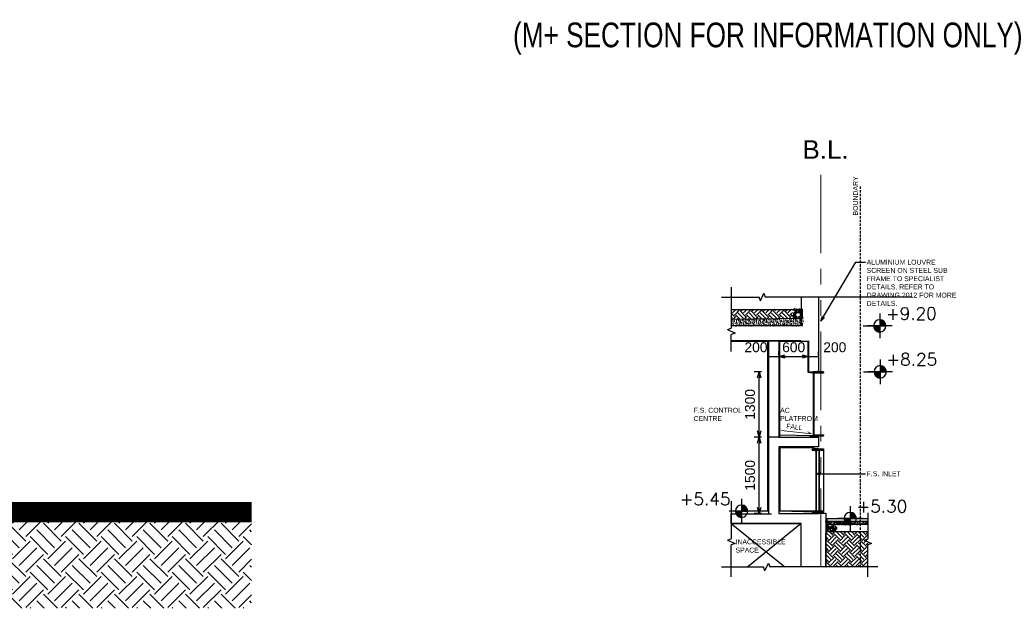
# Model space of a CAD drawing. Header units: millimetres. Extents: x 113048 to 489828, y -130780 to 23393.
# Tile 32 of 98: x 180917 to 200837, y -101976 to -90065. Entities that reach past the tile are written whole.
import ezdxf

# ---------------------------------------------------------------- set-up
doc = ezdxf.new("R2010")
doc.units = ezdxf.units.MM
doc.header["$LTSCALE"] = 100
for name, pattern in [('Center', [40, 10, -5, 20, -5]), ('DASHDOT', [1, 0.5, -0.25, 0, -0.25]), ('Hidden', [9.525, 6.35, -3.175]), ('HIDDENX2', [0.75, 0.5, -0.25]), ('PHANTOM', [63.5, 31.75, -6.35, 6.35, -6.35, 6.35, -6.35])]:
    doc.linetypes.add(name, pattern=pattern)
for name, color, linetype in [('+C-160', 160, 'Hidden'), ('DLN020__', 6, 'DASHDOT'), ('DLN030_1', 1, 'Continuous'), ('DLN0401_', 7, 'Continuous'), ('DLN040__', 7, 'Continuous'), ('DLN060__', 7, 'Continuous'), ('DLN210__', 7, 'Continuous'), ('DLN280__', 3, 'Continuous'), ('DLN470__', 6, 'Continuous'), ('DSCRPT', 7, 'Continuous'), ('FIN', 1, 'Continuous'), ('HARDCORE', 7, 'Continuous'), ('HATCH', 8, 'Continuous'), ('LEVEL', 7, 'Continuous'), ('STRU', 5, 'Continuous')]:
    doc.layers.add(name, color=color, linetype=linetype)
for name, color, linetype, lineweight in [('A-ANNO-NPLT', 5, 'Center', 9), ('A-WALL', 2, 'Continuous', 9), ('A040_1', 7, 'Continuous', 20)]:
    doc.layers.add(name, color=color, linetype=linetype, lineweight=lineweight)
doc.styles.add('romans', font='romans.shx')
doc.styles.add('Swis721tBT', font='swissl.ttf')
doc.styles.add('SWISS MD BT', font='swiss.ttf')
doc.styles.add('VS', font='VS.shx')
doc.dimstyles.new('INTDIM', dxfattribs={"dimtxt": 200, "dimasz": 125, "dimexe": 100, "dimexo": 150, "dimgap": 80, "dimtad": 1, "dimdec": 0, "dimzin": 9, "dimdsep": 46, "dimtxsty": 'Swis721tBT', "dimblk": 'OPEN30', "dimcen": -125, "dimclrd": 256, "dimclre": 256, "dimclrt": 2, "dimaunit": 1, "dimadec": 1, "dimazin": 0, "dimtfac": 0.444444, "dimtdec": 0, "dimtix": 1, "dimtmove": 2, "dimatfit": 3, "dimldrblk": 'OPEN30', "dimfxl": 0, "dimtolj": 1, "dimlwd": -1, "dimlwe": -1, "dimarcsym": 0})

# ---------------------------------------------------------------- blocks, each defined once
blk = doc.blocks.new('_Open30')
at = {"color": 0, "linetype": 'ByBlock', "lineweight": -2}
for p, q in [((-1, 0.27), (0, 0)), ((0, 0), (-1, -0.27)), ((0, 0), (-1, 0))]:
    blk.add_line(p, q, dxfattribs=at)
blk = doc.blocks.new('*X4')
at = {"color": 0}
for p, q in [((45956, 42700), (46156, 42700)), ((45956, 42694), (46156, 42694)), ((45957, 42688), (46156, 42688)), ((45957, 42681), (46156, 42681)), ((45958, 42675), (46156, 42675)), ((45959, 42669), (46156, 42669)), ((45960, 42662), (46156, 42662)), ((45962, 42656), (46156, 42656)), ((45964, 42650), (46156, 42650)), ((45965, 42644), (46156, 42644)), ((45968, 42638), (46156, 42638)), ((45970, 42631), (46156, 42631)), ((45973, 42625), (46156, 42625)), ((45975, 42619), (46156, 42619)), ((45978, 42612), (46156, 42612)), ((45982, 42606), (46156, 42606)), ((45986, 42600), (46156, 42600)), ((45990, 42594), (46156, 42594)), ((45994, 42588), (46156, 42588)), ((45999, 42581), (46156, 42581)), ((46004, 42575), (46156, 42575)), ((46009, 42569), (46156, 42569)), ((46015, 42562), (46156, 42562)), ((46022, 42556), (46156, 42556)), ((46029, 42550), (46156, 42550)), ((46037, 42544), (46156, 42544)), ((46047, 42538), (46156, 42538)), ((46057, 42531), (46156, 42531)), ((46069, 42525), (46156, 42525)), ((46083, 42519), (46156, 42519)), ((46102, 42512), (46156, 42512)), ((46133, 42506), (46156, 42506))]:
    blk.add_line(p, q, dxfattribs=at)
blk = doc.blocks.new('*X3')
at = {"color": 0}
for p, q in [((46156, 42900), (46200, 42900)), ((46156, 42894), (46222, 42894)), ((46156, 42888), (46238, 42888)), ((46156, 42881), (46250, 42881)), ((46156, 42875), (46261, 42875)), ((46156, 42869), (46271, 42869)), ((46156, 42862), (46279, 42862)), ((46156, 42856), (46287, 42856)), ((46156, 42850), (46294, 42850)), ((46156, 42844), (46300, 42844)), ((46156, 42838), (46306, 42838)), ((46156, 42831), (46311, 42831)), ((46156, 42825), (46316, 42825)), ((46156, 42819), (46320, 42819)), ((46156, 42812), (46324, 42812)), ((46156, 42806), (46328, 42806)), ((46156, 42800), (46332, 42800)), ((46156, 42794), (46335, 42794)), ((46156, 42788), (46338, 42788)), ((46156, 42781), (46341, 42781)), ((46156, 42775), (46343, 42775)), ((46156, 42769), (46345, 42769)), ((46156, 42762), (46347, 42762)), ((46156, 42756), (46349, 42756)), ((46156, 42750), (46351, 42750)), ((46156, 42744), (46352, 42744)), ((46156, 42738), (46353, 42738)), ((46156, 42731), (46354, 42731)), ((46156, 42725), (46355, 42725)), ((46156, 42719), (46355, 42719)), ((46156, 42712), (46356, 42712)), ((46156, 42706), (46356, 42706))]:
    blk.add_line(p, q, dxfattribs=at)
blk = doc.blocks.new('ELFIN')
at = {"layer": 'LEVEL'}
for p, q in [((0, 0.5), (0, 0)), ((0, 0), (-0.5, 0)), ((0, 0), (0, -0.5)), ((0.5, 0), (0, 0))]:
    blk.add_line(p, q, dxfattribs=at)
for start, end in [(90, 180), (180, 270), (0, 90), (270, 0)]:
    blk.add_arc((0, 0), 0.25, start, end, dxfattribs=at)
at = {"layer": 'LEVEL', "xscale": 0.00125, "yscale": 0.00125, "zscale": 0.00125}
for name in ['*X3', '*X4']:
    blk.add_blockref(name, (-57.695, -53.381), dxfattribs=at)
at = {"layer": 'LEVEL', "style": 'romans'}
blk.add_attdef('ELFIN', (0.254, 0.347), '', height=0.5, dxfattribs=at)
blk = doc.blocks.new('*D80')
at = {"layer": 'Defpoints', "color": 0}
for p in [(195876, -98510), (196075, -98510, 1842), (196075, -100060, 340)]:
    blk.add_point(p, dxfattribs=at)
at = {"layer": 'DLN030_1'}
for p, q in [((195925, -98510), (195776, -98510)), ((195876, -99935), (195876, -98635)), ((195925, -100060), (195776, -100060))]:
    blk.add_line(p, q, dxfattribs=at)
at = {"layer": 'DLN030_1', "xscale": 125, "yscale": 125, "zscale": 125}
for p, rotation in [((195876, -98510), 90), ((195876, -100060), 270)]:
    blk.add_blockref('_Open30', p, dxfattribs=dict(at, rotation=rotation))
at = {"layer": 'DLN030_1', "color": 2, "insert": (195693, -99285), "char_height": 200, "attachment_point": 5, "rotation": 90, "style": 'Swis721tBT'}
blk.add_mtext('\\A1;1500', dxfattribs=at)
blk = doc.blocks.new('*D76')
at = {"layer": 'Defpoints', "color": 0}
for p in [(195876, -97189), (196074, -97189, -1501), (196075, -98510, 1842)]:
    blk.add_point(p, dxfattribs=at)
at = {"layer": 'DLN030_1'}
for p, q in [((195924, -97189), (195776, -97189)), ((195876, -98385), (195876, -97314)), ((195925, -98510), (195776, -98510))]:
    blk.add_line(p, q, dxfattribs=at)
at = {"layer": 'DLN030_1', "xscale": 125, "yscale": 125, "zscale": 125}
for p, rotation in [((195876, -97189), 90), ((195876, -98510), 270)]:
    blk.add_blockref('_Open30', p, dxfattribs=dict(at, rotation=rotation))
at = {"layer": 'DLN030_1', "color": 2, "insert": (195693, -97849), "char_height": 200, "attachment_point": 5, "rotation": 90, "style": 'Swis721tBT'}
blk.add_mtext('\\A1;1300', dxfattribs=at)
blk = doc.blocks.new('*D77')
at = {"layer": 'Defpoints', "color": 0}
for p in [(196075, -96999, 1501), (196276, -96877), (196276, -96999, 1501)]:
    blk.add_point(p, dxfattribs=at)
at = {"layer": 'DLN030_1'}
for p, q in [((196075, -96849), (196075, -96777)), ((196276, -96849), (196276, -96777)), ((196075, -96877), (196276, -96877))]:
    blk.add_line(p, q, dxfattribs=at)
at = {"layer": 'DLN030_1', "color": 2, "insert": (195813, -96694), "char_height": 200, "attachment_point": 5, "style": 'Swis721tBT'}
blk.add_mtext('\\A1;200', dxfattribs=at)
blk = doc.blocks.new('*D78')
at = {"layer": 'Defpoints', "color": 0}
for p in [(196276, -96999, 340), (196876, -96877), (196876, -96999, 1501)]:
    blk.add_point(p, dxfattribs=at)
at = {"layer": 'DLN030_1'}
for p, q in [((196276, -96849), (196276, -96777)), ((196876, -96849), (196876, -96777)), ((196401, -96877), (196751, -96877))]:
    blk.add_line(p, q, dxfattribs=at)
at = {"layer": 'DLN030_1', "xscale": 125, "yscale": 125, "zscale": 125, "rotation": 180}
blk.add_blockref('_Open30', (196276, -96877), dxfattribs=at)
at = {"layer": 'DLN030_1', "xscale": 125, "yscale": 125, "zscale": 125}
blk.add_blockref('_Open30', (196876, -96877), dxfattribs=at)
at = {"layer": 'DLN030_1', "color": 2, "insert": (196576, -96694), "char_height": 200, "attachment_point": 5, "style": 'Swis721tBT'}
blk.add_mtext('\\A1;600', dxfattribs=at)
blk = doc.blocks.new('*D79')
at = {"layer": 'Defpoints', "color": 0}
for p in [(196876, -96999, 1501), (197076, -96877), (197076, -97000, 1501)]:
    blk.add_point(p, dxfattribs=at)
at = {"layer": 'DLN030_1'}
for p, q in [((196876, -96849), (196876, -96777)), ((197076, -96850), (197076, -96777)), ((196876, -96877), (197076, -96877))]:
    blk.add_line(p, q, dxfattribs=at)
at = {"layer": 'DLN030_1', "color": 2, "insert": (197408, -96694), "char_height": 200, "attachment_point": 5, "style": 'Swis721tBT'}
blk.add_mtext('\\A1;200', dxfattribs=at)
blk = doc.blocks.new('A$C713849A3')
at = {"layer": '+C-160'}
blk.add_line((-78633, -2056, -1), (-72573, -2056, 0), dxfattribs=at)

msp = doc.modelspace()

# ---------------------------------------------------------------- hatches: boundary and pattern name
at = {"layer": 'DLN060__'}
h = msp.add_hatch(dxfattribs=at)
h.set_pattern_fill('AR-SAND', color=8, angle=-356.3502)
h.set_pattern_definition([(172.5, (1626.22, -116470.69), (-33.475349, -35.738135), [0, -38.608, 0, -43.18, 0, -41.275]), (142.5, (1626.22, -116470.69), (-82.473285, -18.901093), [0, -20.828, 0, -34.798, 0, -13.335]), (102.5, (1648.31, -116492.78), (-56.033231, 55.829983), [0, -12.7, 0, -45.72, 0, -59.69]), (92.5, (1648.31, -116492.78), (-69.755078, 38.22811), [0, -6.35, 0, -29.972, 0, -34.29])])
h.paths.add_polyline_path([(195314.1, -96125.6), (196776.2, -96110.8), (196776.2, -96260.7), (195314.1, -96260.7)])
h = msp.add_hatch(dxfattribs=at)
h.set_pattern_fill('AR-SAND', color=8, angle=-176.3502)
h.set_pattern_definition([(82.5, (159051.02, -98605.42), (-35.738135, 33.47535), [0, -38.608, 0, -43.18, 0, -41.275]), (52.5, (159051.02, -98605.42), (-18.90109, 82.47329), [0, -20.828, 0, -34.798, 0, -13.335]), (12.5, (159028.93, -98627.51), (55.829983, 56.03323), [0, -12.7, 0, -45.72, 0, -59.69]), (2.5, (159028.93, -98627.51), (38.22811, 69.75508), [0, -6.35, 0, -29.972, 0, -34.29])])
h.paths.add_polyline_path([(197245.1, -100280.1), (198077.3, -100280.4), (198077.3, -100211), (197245.1, -100210.7)])
h = msp.add_hatch(dxfattribs=at)
h.set_pattern_fill('AR-SAND', color=8, angle=-176.3502)
h.set_pattern_definition([(82.5, (159090.223, -98605.076), (-35.738135, 33.47535), [0, -38.608, 0, -43.18, 0, -41.275]), (52.5, (159090.22, -98605.076), (-18.90109, 82.47329), [0, -20.828, 0, -34.798, 0, -13.335]), (12.5, (159068.13, -98627.167), (55.829983, 56.03323), [0, -12.7, 0, -45.72, 0, -59.69]), (2.5, (159068.13, -98627.17), (38.22811, 69.75508), [0, -6.35, 0, -29.972, 0, -34.29])])
h.paths.add_polyline_path([(197440.4, -100280.1), (197715.8, -100280.1), (197715.8, -100210.7), (197440.4, -100210.7)])
at = {"layer": 'DLN210__'}
h = msp.add_hatch(dxfattribs=at)
h.set_pattern_fill('EARTH', color=8, scale=25, angle=-176.3502)
h.set_pattern_definition([(45, (175845.77, -104573.26), (-2e-10, 224.5064), [158.75, -158.75]), (45, (175803.68, -104531.17), (-2e-10, 224.5064), [158.75, -158.75]), (45, (175761.58, -104489.07), (-2e-10, 224.5064), [158.75, -158.75]), (135, (175761.58, -104461), (-224.5064, -2e-10), [158.75, -158.75]), (135, (175803.68, -104418.91), (-224.5064, -2e-10), [158.75, -158.75]), (135, (175845.77, -104376.82), (-224.5064, -2e-10), [158.75, -158.75])])
h.paths.add_polyline_path([(196552.3, -96110.7), (195313, -96125.6), (195315.1, -95932.2), (196549.7, -95925.6)])
h = msp.add_hatch(dxfattribs=at)
h.set_pattern_fill('EARTH', color=8, scale=25, angle=-176.3502)
h.set_pattern_definition([(315, (1176.22, -115510.69), (224.5064, 3e-10), [158.75, -158.75]), (315, (1218.31, -115468.6), (224.5064, 3e-10), [158.75, -158.75]), (315, (1260.41, -115426.5), (224.5064, 3e-10), [158.75, -158.75]), (45, (1288.47, -115426.5), (-3e-10, 224.5064), [158.75, -158.75]), (45, (1330.57, -115468.6), (-3e-10, 224.5064), [158.75, -158.75]), (45, (1372.66, -115510.69), (-3e-10, 224.5064), [158.75, -158.75])])
h.paths.add_polyline_path([(198077.3, -101138.6), (197225.7, -101138.6), (197225.7, -100430), (197087.3, -100430.3), (198077.3, -100430.3)])
at = {"layer": 'HATCH'}
h = msp.add_hatch(dxfattribs=at)
h.set_pattern_fill('EARTH', color=256, scale=80, angle=3.6498)
h.set_pattern_definition([(45, (128593.5, -121359.8), (1e-07, 718.4205), [508, -508]), (45, (128458.8, -121225.1), (1e-07, 718.4205), [508, -508]), (45, (128324.1, -121090.4), (1e-07, 718.4205), [508, -508]), (135, (128324.1, -121000.6), (-718.4205, 1e-07), [508, -508]), (135, (128458.8, -120865.9), (-718.4205, 1e-07), [508, -508]), (135, (128593.5, -120731.2), (-718.4205, 1e-07), [508, -508])])
h.paths.add_polyline_path([(162708.7, -99685.8), (162708.7, -101975.8), (185608.3, -101975.8), (185608.3, -100035.8), (179348.4, -100035.8), (179348.4, -99685.8)])

# ---------------------------------------------------------------- linework, layer by layer
at = {"layer": 'A-ANNO-NPLT', "color": 3, "linetype": 'PHANTOM', "ltscale": 0.5}
msp.add_line((197126.2, -101138.6), (197126.2, -92995.5), dxfattribs=at)
at = {"layer": 'A-WALL'}
msp.add_line((179548.4, -99835.8, 0.3), (185608.3, -99835.8, 1.6), dxfattribs=at)
at = {"layer": 'A-WALL', "color": 3, "ltscale": 0.5, "const_width": 400, "elevation": -0.5}
msp.add_lwpolyline([(162708.7, -99685.8), (179348.4, -99685.8), (179348.4, -100035.8), (185608.3, -100035.8)], dxfattribs=at)
at = {"layer": 'A040_1', "color": 7, "elevation": 0}
msp.add_lwpolyline([(196860.7, -98404.8), (196936.7, -98447.4), (196325.7, -98378.2)], dxfattribs=at)
at = {"layer": 'DLN020__', "linetype": 'HIDDENX2'}
msp.add_line((197926.2, -101138.6, 0), (197926.2, -93413.8, 0), dxfattribs=at)
at = {"layer": 'DLN020__', "linetype": 'Hidden'}
for p, q in [((197979.1, -96260.7), (198316.6, -96260.7)), ((197989, -97189), (198326.5, -97189))]:
    msp.add_line(p, q, dxfattribs=at)
at = {"layer": 'DLN210__'}
for p, q in [((196876.2, -96575.7, 0), (196876.2, -97189, -3002.7)), ((197180, -97189, -4504.1), (196979.7, -97189, -4504.1)), ((197180, -97210, -4504), (196982.7, -97210, -4504.2)), ((197051.2, -97174.2, -4504.1), (197051.2, -97189.2, -4504.1)), ((197051.2, -97174.2, -4504.1), (197076.2, -97174.2, -4504.1)), ((197180, -97210, -4504), (197055, -97210, -4504.2)), ((197126.5, -97189, -4504.1), (197126.5, -97198, -4504.1)), ((197126.5, -97210, -4504), (197126.5, -97219, -4504)), ((197180, -97219, -4504), (196991.8, -97219, -4504.2)), ((196276.2, -98509.5, 1841.6), (196075.1, -98509.5, 1841.6)), ((197179.9, -98485.5, 340.2), (196904.5, -98485.5, 340.2)), ((196904.5, -98485.5, 340.2), (196904.5, -98494.5, 340.2)), ((197179.9, -98494.5, 340.2), (196904.5, -98494.5, 340.2)), ((197051.1, -98509.5, 340.2), (197051.1, -98494.5, 340.2)), ((197051.1, -98509.5, 340.2), (197076.1, -98509.5, 340.2)), ((197179.9, -98466.5, 340.3), (197179.9, -98475.5, 340.3)), ((197179.9, -98494.5, 340.2), (197179.9, -98485.5, 340.2)), ((197176.5, -98756.6, 1501.4), (196976.2, -98756.6, 1501.4)), ((197176.5, -98774.5, 0.1), (196979.2, -98774.5, -0.1)), ((197029.3, -100009.5, 0), (197029.7, -98774.5, -1257.4)), ((197038, -100009.6, 0), (197038.4, -98783.5, -408.5)), ((197176.5, -98783.5, 0.1), (197038.3, -98783.5, 0)), ((197092, -100010.2, 0), (197092, -98783.5, -408.4)), ((197101, -100010.4, 246.3), (197101, -98783.5, -457.6)), ((197176.5, -98756.6, 1501.4), (197176.5, -98765.6, 1501.4)), ((197176.5, -98774.5, 0.1), (197176.5, -98783.5, 0.1)), ((197176.5, -100030.1, 0), (196951, -100030.1, 0)), ((196951, -100030.1, 1161), (196951, -100039.1, 1161)), ((197176.5, -100039.1, 0), (196951, -100039.1, 0)), ((197176.5, -100011.1, 0.1), (197029, -100009.5, 0)), ((197176.5, -100020.1, 0.1), (197029, -100018.6, 0)), ((197051.2, -100054, 340.2), (197051.2, -100039, 340.2)), ((197051.2, -100054, 340.2), (197076.2, -100054, 340.2)), ((197176.5, -100020.1, 0.1), (197176.5, -100011.1, 0.1)), ((197176.5, -100039.1, 0), (197176.5, -100030.1, 0)), ((195314.1, -100260.7, 340.2), (196394.2, -101138.6, 1226.7)), ((196726.2, -100260.7, 1501.4), (195648.7, -101138.6, 355.8))]:
    msp.add_line(p, q, dxfattribs=at)
at = {"layer": 'DLN210__', "color": 1}
for p, q in [((196979.7, -98464.5, 340.2), (196979.7, -97232, -96.1)), ((196982.7, -97219, -94.6), (196982.7, -98466.5, 340.3)), ((197176.2, -98783.5, -450.3), (197176.2, -100018.1, 245.6))]:
    msp.add_line(p, q, dxfattribs=at)
at = {"layer": 'DLN210__'}
for points, elevation in [([(196726.2, -101138.6), (196726.2, -100455.5), (196726.2, -100455.5), (196726.2, -100260.7), (195314.1, -100260.7), (195314.1, -100060.7), (196075.1, -100060.5), (196074.1, -96560.7), (196276.2, -96560.7), (196276.2, -98509.5), (197076.2, -98509.5), (197076.3, -98709.5), (196276.2, -98709.5), (196276.2, -100054), (197076.2, -100054), (197076.7, -100053.7), (197225.6, -100053.6), (197225.6, -100455.4), (197225.6, -101138.6)], 340.2), ([(196970.7, -97207), (196970.7, -97232), (196979.7, -97232), (196979.7, -97198), (196904.8, -97198), (196904.8, -97207), (196970.7, -97207)], -4504.1), ([(196979.4, -98464.5), (196979.4, -98485.5), (196970.4, -98485.5), (196970.4, -98464.5), (196979.4, -98464.5)], 340.2), ([(197179.9, -98475.5), (196982.6, -98475.5), (196982.6, -98466.5), (197179.9, -98466.5)], 340.3), ([(197016.9, -98774.6), (197016.9, -98799.6), (197026, -98799.6), (197026, -98765.6), (196951, -98765.6), (196951, -98774.6), (197016.9, -98774.6)], 1501.1), ([(196976.2, -98709.5), (196979.2, -98709.5), (196979.2, -98738.1), (197182.5, -98750.4), (197182.5, -98774.6), (197179.5, -98774.6), (197179.5, -98754), (196976.2, -98741.6), (196976.2, -98709.5)], 1501.4)]:
    msp.add_lwpolyline(points, dxfattribs=dict(at, elevation=elevation))
for points, elevation in [([(196904.8, -97189), (197180, -97189), (197180, -97198), (196904.8, -97198)], -4504.1), ([(197180, -97219), (196982.7, -97219), (196982.7, -97210), (197180, -97210)], -4504), ([(196951, -98756.6), (197176.5, -98756.6), (197176.5, -98765.6), (196951, -98765.6)], 1841.6), ([(197016.8, -100009.1), (197025.8, -100009.1), (197025.8, -100030.1), (197016.8, -100030.1)], -0.3)]:
    msp.add_lwpolyline(points, close=True, dxfattribs=dict(at, elevation=elevation))
for points, elevation in [([(197076.2, -97188.8, -0.6593311), (197076.2, -97174.2, 17857085.6757786)], -4504.1), ([(197076.1, -98494.9, 0.6593311), (197076.1, -98509.5, -17857085.6757786)], 340.2), ([(197076.2, -100039.3, 0.6593311), (197076.2, -100054, -17857085.6757786)], 340.2), ([(197225.1, -100161.3, 0.3608409), (197245.1, -100160.7, 24.9020941)], 0), ([(197225.1, -100210.2, -0.4880998), (197245.1, -100210.7, -24.9020941)], 0)]:
    msp.add_lwpolyline(points, format="xyb", dxfattribs=dict(at, elevation=elevation))
for centre, radius in [((197058.7, -97181.7, -4504.2), 7.5), ((197058.6, -98502, 340.1), 7.5), ((197058.7, -100046.5, 340.1), 7.5), ((197234.8, -100217.2, 0), 8), ((197237.4, -100217.6, 0), 8)]:
    msp.add_circle(centre, radius, dxfattribs=at)
at = {"layer": 'DLN280__'}
msp.add_circle((196664.6, -96037, 0.1), 50, dxfattribs=at)
at = {"layer": 'DLN470__', "linetype": 'Hidden', "const_width": 10, "elevation": 0.1}
msp.add_lwpolyline([(196761.2, -95924.9), (196761.2, -96245.7), (195314.1, -96245.7)], dxfattribs=at)
at = {"layer": 'DSCRPT', "color": 1}
for p, q in [((195314.1, -95477.6), (195314.1, -96308.5)), ((195114.1, -95677.6, -0.1), (195874.6, -95677.6, -0.1)), ((198974.6, -95677.6, -0.1), (195998.6, -95677.6, -0.1)), ((195314.1, -96775.7), (195314.1, -96432.5)), ((195314.1, -99810.7), (195314.1, -100569.7)), ((198077.3, -100042.3), (198077.3, -100569.9)), ((195314.1, -101338.6), (195314.1, -100693.7)), ((198077.3, -101338.6), (198077.3, -100693.9)), ((195114.1, -101138.6, -0.1), (195968, -101138.6, -0.1)), ((198277.3, -101138.6, -0.1), (196091.9, -101138.6, -0.1))]:
    msp.add_line(p, q, dxfattribs=at)
at = {"layer": 'DSCRPT', "color": 3}
for p, q in [((195902.1, -95753.5, -0.1), (195971.1, -95601.8, -0.1)), ((195971.1, -95601.8, -0.1), (195998.6, -95677.6, -0.1)), ((195902.1, -95753.5, -0.1), (195874.6, -95677.6, -0.1)), ((195238.2, -96336), (195314.1, -96308.5)), ((195238.2, -96336), (195389.9, -96405)), ((195389.9, -96405), (195314.1, -96432.5)), ((195238.2, -100597.2), (195314.1, -100569.7)), ((195238.2, -100597.2), (195389.9, -100666.2)), ((198001.5, -100597.4), (198077.3, -100569.9)), ((198001.5, -100597.4), (198153.2, -100666.4)), ((195389.9, -100666.2), (195314.1, -100693.7)), ((198153.2, -100666.4), (198077.3, -100693.9)), ((195995.4, -101214.5, -0.1), (195968, -101138.6, -0.1)), ((195995.4, -101214.5, -0.1), (196064.5, -101062.8, -0.1)), ((196064.5, -101062.8, -0.1), (196091.9, -101138.6, -0.1))]:
    msp.add_line(p, q, dxfattribs=at)
at = {"layer": 'FIN', "color": 2}
for p, q in [((196755.2, -96110.7, 0.1), (195314.1, -96128.7, -0.1)), ((196056.2, -100010.7, 0.2), (196056.2, -96575.7)), ((196861.2, -96575.7, 0), (196861.2, -97189, -3002.7)), ((196904.8, -97204, -4504.1), (196861.2, -97204, -3002.7)), ((196291.2, -98463.5, 202), (196972.1, -98480.7, -6045.2)), ((196296.2, -98719, 1501.4), (196976.2, -98719, 2397.7)), ((196296.2, -98719, 1501.4), (196296.2, -100004.1, 1501.4)), ((196056.2, -100010.7), (195314.1, -100010.7)), ((196296.2, -100004.1, 496.3), (197016.8, -100022.3, -6115)), ((197016.8, -100009.4, -0.3), (196296.2, -100009.4, 356.2)), ((196296.2, -100009.4, 1501.4), (196296.2, -100009.5, 1501.4)), ((197245.1, -100160.7, 0), (198077.3, -100160.7)), ((197245.1, -100160.7, 0), (197245.1, -100210.7, 0)), ((197245.1, -100210.7, -80.7), (198077.3, -100210.7, 263.1)), ((197245.1, -100210.7, 0), (197245.1, -100280.1, 0)), ((197245.1, -100280.1, 0), (197245.1, -100430.1, 0))]:
    msp.add_line(p, q, dxfattribs=at)
for points, elevation in [([(196746.2, -95925), (196746.2, -96110.8)], 0.1), ([(196861.2, -96575.7), (196291.2, -96575.7), (196291.2, -98509.5)], 0), ([(198077.3, -100280.1), (197245.1, -100280.1)], 0), ([(198079, -100430.1), (197245.1, -100430.1)], -386), ([(198077.3, -100430.4), (197302.3, -100430.4)], -386)]:
    msp.add_lwpolyline(points, dxfattribs=dict(at, elevation=elevation))
msp.add_lwpolyline([(196056.2, -96575.7), (195314.1, -96575.7)], dxfattribs=at)
at = {"layer": 'HARDCORE', "color": 1, "elevation": 0}
for points in [[(196573.9, -95934.5), (196576.1, -95939.5), (196578, -95942.8), (196581.7, -95946), (196586.3, -95948.7), (196591.1, -95950.9), (196594.9, -95952.1, 0.0225368), (196596.7, -95951.8, 0.0952799), (196603.2, -95949.2, 0.1012855), (196608.2, -95944.4, 0.1059838), (196610.7, -95938.3, 0.1059838), (196610.5, -95931.7, 0.1012855), (196607.5, -95925.4, 0.0952799), (196602.3, -95920.8, 0.0914285), (196595.4, -95918.2, 0.0914285), (196588.1, -95918.2, 0.0952799), (196581.6, -95920.8, 0.1012855), (196576.7, -95925.7, 0.1059838), (196574.2, -95931.8, 0.0436201)], [(196573.9, -96009.6), (196576.1, -96014.6), (196578, -96017.9), (196581.7, -96021.1), (196586.3, -96023.8), (196591.1, -96026), (196594.9, -96027.2, 0.0225368), (196596.7, -96027, 0.0952799), (196603.2, -96024.4, 0.1012855), (196608.2, -96019.6, 0.1059838), (196610.7, -96013.4, 0.1059838), (196610.5, -96006.8, 0.1012855), (196607.5, -96000.6, 0.0952799), (196602.3, -95995.9, 0.0914285), (196595.4, -95993.3, 0.0914285), (196588.1, -95993.4, 0.0952799), (196581.6, -95996, 0.1012855), (196576.7, -96000.8, 0.1059838), (196574.2, -96006.9, 0.0436201)], [(196604.7, -95972.4), (196606.8, -95977.3), (196608.8, -95980.6), (196612.4, -95983.8), (196617, -95986.5), (196621.9, -95988.7), (196625.6, -95989.9, 0.0225368), (196627.4, -95989.7, 0.0952799), (196633.9, -95987.1, 0.1012855), (196638.9, -95982.3, 0.1059838), (196641.4, -95976.1, 0.1059838), (196641.2, -95969.5, 0.1012855), (196638.2, -95963.3, 0.0952799), (196633, -95958.6, 0.0914285), (196626.2, -95956, 0.0914285), (196618.9, -95956.1, 0.0952799), (196612.4, -95958.7, 0.1012855), (196607.4, -95963.5, 0.1059838), (196604.9, -95969.6, 0.0436201)], [(196622.8, -95940), (196624.9, -95944.9), (196626.9, -95948.3), (196630.5, -95951.5), (196635.1, -95954.2), (196640, -95956.4), (196643.8, -95957.6, 0.0225368), (196645.5, -95957.3, 0.0952799), (196652.1, -95954.7, 0.1012855), (196657, -95949.9, 0.1059838), (196659.5, -95943.8, 0.1059838), (196659.3, -95937.2, 0.1012855), (196656.3, -95930.9, 0.0952799), (196651.1, -95926.3, 0.0914285), (196644.3, -95923.7, 0.0914285), (196637, -95923.7, 0.0952799), (196630.5, -95926.3, 0.1012855), (196625.5, -95931.1, 0.1059838), (196623, -95937.3, 0.0436201)], [(196673.2, -95938.4), (196675.4, -95943.3), (196677.3, -95946.6), (196681, -95949.8), (196685.6, -95952.5), (196690.5, -95954.7), (196694.2, -95955.9, 0.0225368), (196696, -95955.7, 0.0952799), (196702.5, -95953.1, 0.1012855), (196707.5, -95948.3, 0.1059838), (196710, -95942.1, 0.1059838), (196709.8, -95935.5, 0.1012855), (196706.8, -95929.3, 0.0952799), (196701.6, -95924.6, 0.0914285), (196694.8, -95922, 0.0914285), (196687.5, -95922.1, 0.0952799), (196681, -95924.7, 0.1012855), (196676, -95929.5, 0.1059838), (196673.5, -95935.6, 0.0436201)], [(196673.2, -95972.4), (196675.4, -95977.3), (196677.3, -95980.6), (196681, -95983.8), (196685.6, -95986.5), (196690.5, -95988.7), (196694.2, -95989.9, 0.0225368), (196696, -95989.7, 0.0952799), (196702.5, -95987.1, 0.1012855), (196707.5, -95982.3, 0.1059838), (196710, -95976.1, 0.1059838), (196709.8, -95969.5, 0.1012855), (196706.8, -95963.3, 0.0952799), (196701.6, -95958.6, 0.0914285), (196694.8, -95956, 0.0914285), (196687.5, -95956.1, 0.0952799), (196681, -95958.7, 0.1012855), (196676, -95963.5, 0.1059838), (196673.5, -95969.6, 0.0436201)], [(196713.9, -95936.7), (196716, -95941.6), (196718, -95945), (196721.6, -95948.2), (196726.2, -95950.9), (196731.1, -95953.1), (196734.8, -95954.3, 0.0225368), (196736.6, -95954, 0.0952799), (196743.1, -95951.4, 0.1012855), (196748.1, -95946.6, 0.1059838), (196750.6, -95940.5, 0.1059838), (196750.4, -95933.9, 0.1012855), (196747.4, -95927.6, 0.0952799), (196742.2, -95923, 0.0914285), (196735.4, -95920.4, 0.0914285), (196728.1, -95920.4, 0.0952799), (196721.6, -95923, 0.1012855), (196716.6, -95927.8, 0.1059838), (196714.1, -95934, 0.0436201)], [(196714.3, -96003.7), (196716.4, -96008.6), (196718.4, -96011.9), (196722, -96015.1), (196726.6, -96017.8), (196731.5, -96020), (196735.3, -96021.2, 0.0225368), (196737, -96021, 0.0952799), (196743.6, -96018.4, 0.1012855), (196748.5, -96013.6, 0.1059838), (196751, -96007.4, 0.1059838), (196750.8, -96000.8, 0.1012855), (196747.8, -95994.6, 0.0952799), (196742.6, -95989.9, 0.0914285), (196735.8, -95987.4, 0.0914285), (196728.5, -95987.4, 0.0952799), (196722, -95990, 0.1012855), (196717, -95994.8, 0.1059838), (196714.5, -96000.9, 0.0436201)], [(196569.7, -96096.4), (196574.8, -96097), (196578.4, -96097), (196582.8, -96095.5), (196587.2, -96093.1), (196591.4, -96090.1), (196594.2, -96087.6, 0.0225368), (196594.9, -96086, 0.0952799), (196595.9, -96079.4, 0.1012855), (196594.3, -96073, 0.1059838), (196590.5, -96068, 0.1059838), (196585, -96065, 0.1012855), (196578.4, -96064.5, 0.0952799), (196572.1, -96066.5, 0.0914285), (196566.7, -96070.8, 0.0914285), (196563.2, -96076.8, 0.0952799), (196562.2, -96083.4, 0.1012855), (196563.7, -96089.8, 0.1059838), (196567.5, -96094.9, 0.0436201)], [(196564, -96046.4), (196566.2, -96051.3), (196568.1, -96054.7), (196571.8, -96057.9), (196576.4, -96060.5), (196581.3, -96062.7), (196585, -96064, 0.0225368), (196586.8, -96063.7, 0.0952799), (196593.3, -96061.1, 0.1012855), (196598.3, -96056.3, 0.1059838), (196600.8, -96050.2, 0.1059838), (196600.6, -96043.5, 0.1012855), (196597.6, -96037.3, 0.0952799), (196592.4, -96032.6, 0.0914285), (196585.6, -96030.1, 0.0914285), (196578.3, -96030.1, 0.0952799), (196571.8, -96032.7, 0.1012855), (196566.8, -96037.5, 0.1059838), (196564.3, -96043.7, 0.0436201)], [(196602.2, -96100.1), (196607.3, -96100.8), (196611, -96100.8), (196615.4, -96099.3), (196619.8, -96096.8), (196623.9, -96093.9), (196626.8, -96091.4, 0.0225368), (196627.4, -96089.8, 0.0952799), (196628.4, -96083.2, 0.1012855), (196626.9, -96076.8, 0.1059838), (196623.1, -96071.8, 0.1059838), (196617.5, -96068.8, 0.1012855), (196611, -96068.2, 0.0952799), (196604.6, -96070.2, 0.0914285), (196599.2, -96074.6, 0.0914285), (196595.7, -96080.6, 0.0952799), (196594.7, -96087.2, 0.1012855), (196596.3, -96093.6, 0.1059838), (196600.1, -96098.6, 0.0436201)], [(196616.8, -96104.7), (196617.8, -96107.1), (196618.8, -96108.8), (196620.7, -96110.4), (196622.9, -96111.8), (196625.4, -96112.9), (196627.3, -96113.5, 0.0225368), (196628.2, -96113.3, 0.0952799), (196631.4, -96112, 0.1012855), (196633.9, -96109.6, 0.1059838), (196635.2, -96106.6, 0.1059838), (196635, -96103.3, 0.1012855), (196633.5, -96100.1, 0.0952799), (196630.9, -96097.8, 0.0914285), (196627.5, -96096.5, 0.0914285), (196623.9, -96096.5, 0.0952799), (196620.6, -96097.8, 0.1012855), (196618.1, -96100.2, 0.1059838), (196616.9, -96103.3, 0.0436201)], [(196678.2, -96102.9), (196680.3, -96107.8), (196682.3, -96111.1), (196686, -96114.3), (196690.5, -96117), (196695.4, -96119.2), (196699.2, -96120.4, 0.0225368), (196701, -96120.2, 0.0952799), (196707.5, -96117.6, 0.1012855), (196712.4, -96112.8, 0.1059838), (196714.9, -96106.6, 0.1059838), (196714.7, -96100, 0.1012855), (196711.7, -96093.8, 0.0952799), (196706.5, -96089.1, 0.0914285), (196699.7, -96086.6, 0.0914285), (196692.4, -96086.6, 0.0952799), (196685.9, -96089.2, 0.1012855), (196680.9, -96094, 0.1059838), (196678.4, -96100.1, 0.0436201)], [(196714.4, -96044.2), (196716.5, -96049.1), (196718.5, -96052.5), (196722.2, -96055.7), (196726.7, -96058.4), (196731.6, -96060.6), (196735.4, -96061.8, 0.0225368), (196737.2, -96061.5, 0.0952799), (196743.7, -96058.9, 0.1012855), (196748.7, -96054.1, 0.1059838), (196751.2, -96048, 0.1059838), (196750.9, -96041.4, 0.1012855), (196747.9, -96035.1, 0.0952799), (196742.7, -96030.4, 0.0914285), (196735.9, -96027.9, 0.0914285), (196728.6, -96027.9, 0.0952799), (196722.1, -96030.5, 0.1012855), (196717.2, -96035.3, 0.1059838), (196714.6, -96041.5, 0.0436201)], [(196724.8, -96088.1), (196727, -96093), (196728.9, -96096.3), (196732.6, -96099.5), (196737.2, -96102.2), (196742, -96104.4), (196745.8, -96105.6, 0.0225368), (196747.6, -96105.4, 0.0952799), (196754.1, -96102.8, 0.1012855), (196759.1, -96098, 0.1059838), (196761.6, -96091.8, 0.1059838), (196761.4, -96085.2, 0.1012855), (196758.4, -96079, 0.0952799), (196753.2, -96074.3, 0.0914285), (196746.3, -96071.8, 0.0914285), (196739, -96071.8, 0.0952799), (196732.5, -96074.4, 0.1012855), (196727.6, -96079.2, 0.1059838), (196725.1, -96085.3, 0.0436201)], [(197252.9, -100375.1), (197253.9, -100372.7), (197254.9, -100371), (197256.8, -100369.4), (197259, -100368.1), (197261.5, -100367), (197263.4, -100366.3, -0.0225368), (197264.3, -100366.5, -0.0952799), (197267.5, -100367.8, -0.1012855), (197270, -100370.2, -0.1059838), (197271.2, -100373.2, -0.1059838), (197271.1, -100376.5, -0.1012855), (197269.6, -100379.7, -0.0952799), (197267, -100382, -0.0914285), (197263.6, -100383.3, -0.0914285), (197260, -100383.3, -0.0952799), (197256.7, -100382, -0.1012855), (197254.2, -100379.6, -0.1059838), (197253, -100376.5, -0.0436201)], [(197261.1, -100306.7), (197266.5, -100306), (197270.3, -100306), (197275, -100307.6), (197279.6, -100310.1), (197284, -100313.2), (197286.9, -100315.9, -0.0225368), (197287.6, -100317.5, -0.0952799), (197288.7, -100324.5, -0.1012855), (197287, -100331.2, -0.1059838), (197283, -100336.4, -0.1059838), (197277.2, -100339.6, -0.1012855), (197270.3, -100340.2, -0.0952799), (197263.7, -100338.1, -0.0914285), (197258, -100333.5, -0.0914285), (197254.3, -100327.2, -0.0952799), (197253.3, -100320.3, -0.1012855), (197254.9, -100313.5, -0.1059838), (197258.9, -100308.3, -0.0436201)], [(197253.6, -100356.8), (197254.7, -100354.3), (197255.7, -100352.6), (197257.5, -100351), (197259.8, -100349.7), (197262.2, -100348.6), (197264.1, -100348, -0.0225368), (197265, -100348.1, -0.0952799), (197268.2, -100349.4, -0.1012855), (197270.7, -100351.8, -0.1059838), (197272, -100354.9, -0.1059838), (197271.9, -100358.2, -0.1012855), (197270.4, -100361.3, -0.0952799), (197267.8, -100363.6, -0.0914285), (197264.4, -100364.9, -0.0914285), (197260.7, -100364.9, -0.0952799), (197257.5, -100363.6, -0.1012855), (197255, -100361.2, -0.1059838), (197253.7, -100358.1, -0.0436201)], [(197277.9, -100371.1), (197286.4, -100370), (197292.6, -100370), (197299.9, -100372.5), (197307.2, -100376.5), (197314.2, -100381.4), (197318.9, -100385.6, -0.0225368), (197320, -100388.3, -0.0952799), (197321.7, -100399.3, -0.1012855), (197319.1, -100410, -0.1059838), (197312.7, -100418.3, -0.1059838), (197303.5, -100423.3, -0.1012855), (197292.5, -100424.2, -0.0952799), (197281.9, -100420.9, -0.0914285), (197272.9, -100413.6, -0.0914285), (197267.1, -100403.6, -0.0952799), (197265.4, -100392.6, -0.1012855), (197268, -100381.9, -0.1059838), (197274.4, -100373.6, -0.0436201)], [(197289.9, -100334.2), (197295.3, -100333.5), (197299.1, -100333.5), (197303.8, -100335.1), (197308.4, -100337.7), (197312.8, -100340.7), (197315.7, -100343.4, -0.0225368), (197316.4, -100345.1, -0.0952799), (197317.5, -100352, -0.1012855), (197315.8, -100358.7, -0.1059838), (197311.8, -100364, -0.1059838), (197306, -100367.1, -0.1012855), (197299.1, -100367.7, -0.0952799), (197292.4, -100365.6, -0.0914285), (197286.8, -100361, -0.0914285), (197283.1, -100354.7, -0.0952799), (197282, -100347.8, -0.1012855), (197283.7, -100341.1, -0.1059838), (197287.7, -100335.8, -0.0436201)], [(197327.9, -100353.8), (197335.6, -100352.8), (197341.1, -100352.8), (197347.7, -100355), (197354.3, -100358.7), (197360.5, -100363.1), (197364.8, -100366.9, -0.0225368), (197365.7, -100369.3, -0.0952799), (197367.3, -100379.2, -0.1012855), (197364.9, -100388.8, -0.1059838), (197359.2, -100396.3, -0.1059838), (197350.9, -100400.8, -0.1012855), (197341, -100401.6, -0.0952799), (197331.5, -100398.6, -0.0914285), (197323.4, -100392, -0.0914285), (197318.2, -100383, -0.0952799), (197316.7, -100373.2, -0.1012855), (197319, -100363.6, -0.1059838), (197324.7, -100356, -0.0436201)], [(197319.1, -100342.1), (197320.1, -100339.6), (197321.1, -100337.9), (197323, -100336.3), (197325.2, -100335), (197327.7, -100333.9), (197329.6, -100333.3, -0.0225368), (197330.5, -100333.4, -0.0952799), (197333.7, -100334.7, -0.1012855), (197336.2, -100337.1, -0.1059838), (197337.4, -100340.2, -0.1059838), (197337.3, -100343.5, -0.1012855), (197335.8, -100346.6, -0.0952799), (197333.2, -100348.9, -0.0914285), (197329.8, -100350.2, -0.0914285), (197326.2, -100350.2, -0.0952799), (197322.9, -100348.9, -0.1012855), (197320.4, -100346.5, -0.1059838), (197319.2, -100343.4, -0.0436201)], [(197368, -100345.8), (197362.7, -100347.1), (197358.9, -100347.6), (197354.1, -100346.6), (197349.2, -100344.6), (197344.5, -100342.1), (197341.2, -100339.9, -0.0225368), (197340.4, -100338.3, -0.0952799), (197338.4, -100331.5, -0.1012855), (197339.2, -100324.7, -0.1059838), (197342.6, -100318.9, -0.1059838), (197347.9, -100315.1, -0.1012855), (197354.7, -100313.7, -0.0952799), (197361.6, -100314.9, -0.0914285), (197367.8, -100318.8, -0.0914285), (197372.2, -100324.6, -0.0952799), (197374.1, -100331.3, -0.1012855), (197373.3, -100338.2, -0.1059838), (197370, -100343.9, -0.0436201)], [(197361, -100396.4), (197366.1, -100395.8), (197369.7, -100395.8), (197374.2, -100397.3), (197378.6, -100399.7), (197382.7, -100402.6), (197385.5, -100405.2, -0.0225368), (197386.2, -100406.8, -0.0952799), (197387.2, -100413.4, -0.1012855), (197385.7, -100419.8, -0.1059838), (197381.8, -100424.8, -0.1059838), (197376.3, -100427.8, -0.1012855), (197369.7, -100428.3, -0.0952799), (197363.4, -100426.3, -0.0914285), (197358, -100421.9, -0.0914285), (197354.5, -100415.9, -0.0952799), (197353.5, -100409.4, -0.1012855), (197355, -100403, -0.1059838), (197358.9, -100397.9, -0.0436201)], [(197362.8, -100309.6), (197363.9, -100307.1), (197364.9, -100305.5), (197366.7, -100303.9), (197369, -100302.5), (197371.5, -100301.4), (197373.3, -100300.8, -0.0225368), (197374.2, -100300.9, -0.0952799), (197377.5, -100302.2, -0.1012855), (197380, -100304.6, -0.1059838), (197381.2, -100307.7, -0.1059838), (197381.1, -100311, -0.1012855), (197379.6, -100314.1, -0.0952799), (197377, -100316.5, -0.0914285), (197373.6, -100317.8, -0.0914285), (197370, -100317.7, -0.0952799), (197366.7, -100316.4, -0.1012855), (197364.2, -100314, -0.1059838), (197363, -100311, -0.0436201)], [(197396.8, -100383.3), (197391.5, -100384.6), (197387.7, -100385.1), (197382.9, -100384.1), (197378, -100382.2), (197373.3, -100379.6), (197370, -100377.4, -0.0225368), (197369.1, -100375.8, -0.0952799), (197367.2, -100369.1, -0.1012855), (197368, -100362.2, -0.1059838), (197371.3, -100356.5, -0.1059838), (197376.7, -100352.6, -0.1012855), (197383.5, -100351.2, -0.0952799), (197390.4, -100352.5, -0.0914285), (197396.6, -100356.3, -0.0914285), (197401, -100362.1, -0.0952799), (197402.9, -100368.8, -0.1012855), (197402.1, -100375.7, -0.1059838), (197398.8, -100381.4, -0.0436201)], [(197375.6, -100391.9), (197376.6, -100389.4), (197377.6, -100387.7), (197379.4, -100386.1), (197381.7, -100384.8), (197384.2, -100383.7), (197386.1, -100383.1, -0.0225368), (197386.9, -100383.2, -0.0952799), (197390.2, -100384.5, -0.1012855), (197392.7, -100386.9, -0.1059838), (197393.9, -100390, -0.1059838), (197393.8, -100393.3, -0.1012855), (197392.3, -100396.4, -0.0952799), (197389.7, -100398.7, -0.0914285), (197386.3, -100400, -0.0914285), (197382.7, -100400, -0.0952799), (197379.4, -100398.7, -0.1012855), (197376.9, -100396.3, -0.1059838), (197375.7, -100393.2, -0.0436201)], [(197419.2, -100349.8), (197411.7, -100351.7), (197406.3, -100352.4), (197399.4, -100351), (197392.4, -100348.2), (197385.7, -100344.6), (197381, -100341.4, -0.0225368), (197379.7, -100339.1, -0.0952799), (197377, -100329.5, -0.1012855), (197378.1, -100319.7, -0.1059838), (197382.9, -100311.5, -0.1059838), (197390.6, -100306, -0.1012855), (197400.2, -100304, -0.0952799), (197410.1, -100305.8, -0.0914285), (197418.9, -100311.3, -0.0914285), (197425.2, -100319.6, -0.0952799), (197428, -100329.2, -0.1012855), (197426.8, -100339, -0.1059838), (197422.1, -100347.2, -0.0436201)], [(197418, -100423.3), (197412.8, -100424.6), (197409, -100425.1), (197404.2, -100424.2), (197399.3, -100422.2), (197394.6, -100419.7), (197391.3, -100417.4, -0.0225368), (197390.4, -100415.8, -0.0952799), (197388.5, -100409.1, -0.1012855), (197389.3, -100402.2, -0.1059838), (197392.6, -100396.5, -0.1059838), (197398, -100392.6, -0.1012855), (197404.8, -100391.2, -0.0952799), (197411.6, -100392.5, -0.0914285), (197417.8, -100396.3, -0.0914285), (197422.2, -100402.1, -0.0952799), (197424.2, -100408.9, -0.1012855), (197423.4, -100415.7, -0.1059838), (197420.1, -100421.5, -0.0436201)], [(197404.8, -100367.2), (197406.9, -100362.3), (197408.9, -100358.9), (197412.5, -100355.7), (197417.1, -100353.1), (197422, -100350.8), (197425.8, -100349.6, -0.0225368), (197427.5, -100349.9, -0.0952799), (197434.1, -100352.5, -0.1012855), (197439, -100357.3, -0.1059838), (197441.5, -100363.4, -0.1059838), (197441.3, -100370, -0.1012855), (197438.3, -100376.3, -0.0952799), (197433.1, -100381, -0.0914285), (197426.3, -100383.5, -0.0914285), (197419, -100383.5, -0.0952799), (197412.5, -100380.9, -0.1012855), (197407.5, -100376.1, -0.1059838), (197405, -100369.9, -0.0436201)], [(197426.7, -100344.6), (197427.8, -100342.1), (197428.7, -100340.4), (197430.6, -100338.8), (197432.9, -100337.5), (197435.3, -100336.4), (197437.2, -100335.8, -0.0225368), (197438.1, -100335.9, -0.0952799), (197441.3, -100337.2, -0.1012855), (197443.8, -100339.6, -0.1059838), (197445.1, -100342.7, -0.1059838), (197445, -100346, -0.1012855), (197443.5, -100349.1, -0.0952799), (197440.9, -100351.4, -0.0914285), (197437.4, -100352.7, -0.0914285), (197433.8, -100352.7, -0.0952799), (197430.6, -100351.4, -0.1012855), (197428.1, -100349, -0.1059838), (197426.8, -100345.9, -0.0436201)], [(197253.9, -100422.1), (197255, -100419.7), (197256, -100418), (197257.8, -100416.4), (197260.1, -100415), (197262.6, -100413.9), (197264.4, -100413.3, -0.0225368), (197265.3, -100413.5, -0.0952799), (197268.6, -100414.8, -0.1012855), (197271.1, -100417.2, -0.1059838), (197272.3, -100420.2, -0.1059838), (197272.2, -100423.5, -0.1012855), (197270.7, -100426.7, -0.0952799), (197268.1, -100429, -0.0914285), (197264.7, -100430.3, -0.0914285), (197261.1, -100430.3, -0.0952799), (197257.8, -100429, -0.1012855), (197255.3, -100426.6, -0.1059838), (197254.1, -100423.5, -0.0436201)], [(197328.4, -100400.2), (197333.5, -100399.5), (197337.2, -100399.5), (197341.6, -100401), (197346, -100403.5), (197350.2, -100406.4), (197353, -100408.9, -0.0225368), (197353.7, -100410.5, -0.0952799), (197354.7, -100417.1, -0.1012855), (197353.1, -100423.5, -0.1059838), (197349.3, -100428.5, -0.1059838), (197343.8, -100431.5, -0.1012855), (197337.2, -100432.1, -0.0952799), (197330.8, -100430.1, -0.0914285), (197325.4, -100425.7, -0.0914285), (197322, -100419.7, -0.0952799), (197320.9, -100413.1, -0.1012855), (197322.5, -100406.7, -0.1059838), (197326.3, -100401.7, -0.0436201)]]:
    msp.add_lwpolyline(points, format="xyb", close=True, dxfattribs=at)
for points in [[(197251.6, -100399.8), (197252.4, -100399.1), (197254.7, -100397.8), (197257.1, -100396.7), (197259, -100396.1, -0.0225368), (197259.9, -100396.2, -0.0952799), (197263.2, -100397.5, -0.1012855), (197265.7, -100399.9, -0.1059838), (197266.9, -100402.9, -0.1059838), (197266.8, -100406.3, -0.1012855), (197265.3, -100409.4, -0.0952799), (197262.7, -100411.7, -0.0914285), (197259.3, -100413, -0.0914285), (197255.7, -100413, -0.0952799), (197252.4, -100411.7, -0.027262), (197251.6, -100411.1, -0.1059838)], [(197327.8, -100331.1), (197320.4, -100333), (197314.9, -100333.6), (197308.1, -100332.3), (197301.1, -100329.4), (197294.3, -100325.8), (197289.7, -100322.6, -0.0225368), (197288.4, -100320.4, -0.0952799), (197285.6, -100310.7, -0.1012855), (197286.8, -100300.9, -0.0400779), (197288.2, -100297.6, -0.1059838)], [(197332, -100297.6, -0.032506), (197333.9, -100300.8, -0.0952799), (197336.6, -100310.4, -0.1012855), (197335.5, -100320.2, -0.1059838), (197330.7, -100328.4, -0.0436201), (197327.8, -100331.1)]]:
    msp.add_lwpolyline(points, format="xyb", dxfattribs=at)
at = {"layer": 'STRU'}
for p, q in [((195314.1, -95926.3), (196565.4, -95926.3, 0.1)), ((196876.2, -96560.7, 1501.4), (196876.2, -97189, -3002.7)), ((195314.1, -100060.7, 1501.4), (196126.2, -100060.7, 0.2)), ((195314.1, -100260.7, 340.2), (196726.3, -100260.7, 0))]:
    msp.add_line(p, q, dxfattribs=at)
for points in [[(196726.2, -95677.6), (196726.2, -96260.7), (195314.1, -96260.7)], [(196726.2, -96560.7), (195314.1, -96560.7)]]:
    msp.add_lwpolyline(points, dxfattribs=at)
for points, elevation in [([(197077.5, -95677.6), (197076.2, -97188.8)], 1501.4), ([(195314.1, -100060.7), (196075.1, -100060.7), (196075.1, -96560.7), (196276.2, -96560.7), (196276.2, -98509.5), (196926.2, -98509.5)], 1501.4), ([(196876.2, -97189), (196876.2, -96560.7)], 1501.4), ([(197076.3, -98709.5), (196276.3, -98709.5), (196276.2, -99610.7)], 1501.4), ([(196728.2, -101138.6), (196726.2, -100455.5), (196726.2, -100455.5), (196726.2, -100260.7), (195314.1, -100260.7)], 1501.4), ([(197225.7, -101138.6), (197225.6, -100455.4)], 0)]:
    msp.add_lwpolyline(points, dxfattribs=dict(at, elevation=elevation))

# ---------------------------------------------------------------- block references
at = {"layer": '+C-160'}
msp.add_blockref('A$C713849A3', (258181, -97779.7, 1.4), dxfattribs=at)
at = {"layer": 'LEVEL'}
ref = msp.add_blockref('ELFIN', (198316.6, -96260.7), dxfattribs=dict(at, xscale=499.9999999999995, yscale=499.9999999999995, zscale=499.9999999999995))
ref.add_attrib('ELFIN', '+9.20', (198441.6, -96135.7), dxfattribs={"height": 250, "rotation": 360, "style": 'romans'})
ref = msp.add_blockref('ELFIN', (198326.5, -97189), dxfattribs=dict(at, xscale=499.9999999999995, yscale=499.9999999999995, zscale=499.9999999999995))
ref.add_attrib('ELFIN', '+8.25', (198451.5, -97064), dxfattribs={"height": 250, "rotation": 360, "style": 'romans'})
ref = msp.add_blockref('ELFIN', (195522.5, -100010.7), dxfattribs=dict(at, xscale=499.9999999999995, yscale=499.9999999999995, zscale=499.9999999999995))
ref.add_attrib('ELFIN', '+5.45', (194270.6, -99885.7), dxfattribs={"height": 250, "rotation": 360, "style": 'romans'})
ref = msp.add_blockref('ELFIN', (197721, -100160.7, 0), dxfattribs=dict(at, xscale=499.9999999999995, yscale=499.9999999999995, zscale=499.9999999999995))
ref.add_attrib('ELFIN', '+5.30', (197846, -100035.7, 0), dxfattribs={"height": 250, "rotation": 360, "style": 'romans'})

# ---------------------------------------------------------------- texts
at = {"layer": 'A040_1', "color": 7, "insert": (196434.2, -98235.9, 0), "char_height": 100, "width": 1127.32, "attachment_point": 1, "rotation": 353.5306}
msp.add_mtext('FALL', dxfattribs=at)
at = {"layer": 'DLN040__', "style": 'SWISS MD BT', "width": 0.8}
msp.add_text('BOUNDARY', height=100, rotation=90, dxfattribs=at).set_placement((197875.7, -94026))
at = {"layer": 'DLN040__', "insert": (190896.3, -90122.6), "char_height": 500, "attachment_point": 1, "style": 'VS'}
msp.add_mtext('{\\fSwis721 BT|b0|i0|c0|p34;\\W0.8;\\C7;(M+ SECTION FOR INFORMATION ONLY)}', dxfattribs=at)
at = {"layer": 'DLN040__', "color": 3, "insert": (196754.6, -92504.6, 0), "char_height": 375, "attachment_point": 1, "style": 'SWISS MD BT'}
msp.add_mtext('B.L.', dxfattribs=at)
at = {"layer": 'DLN040__', "char_height": 100, "attachment_point": 1, "rotation": 360, "style": 'SWISS MD BT'}
for s, insert, width in [('ALUMINIUM LOUVRE SCREEN ON STEEL SUB FRAME TO SPECIALIST DETAILS. REFER TO DRAWING 2012 FOR MORE DETAILS.', (198052, -94921.7, 0.2), 1953.373), ('F.S. CONTROL CENTRE', (194552.3, -97918.9, 0), 1059.558), ('AC  PLATFROM', (196302.7, -97918.9, 0), 910.31), ('F.S. INLET ', (198052, -99202.2, 0.2), 2026.07), ('INACCESSIBLE SPACE', (195398.3, -100581.1, 0), 1059.558)]:
    msp.add_mtext(s, dxfattribs=dict(at, insert=insert, width=width))

# ---------------------------------------------------------------- dimensions: what is measured, and where the dimension line sits
at = {"layer": 'DLN030_1'}
dim = msp.add_linear_dim(base=(196276.2, -96876.8), p1=(196075.1, -96999.3, 1501.4), p2=(196276.2, -96999.3, 1501.4), text='200', dimstyle='INTDIM', dxfattribs=at)
dim.commit()
dim.dimension.update_dxf_attribs({"geometry": '*D77', "text_midpoint": (195812.6, -96694.1), "dimtype": 160})
dim = msp.add_linear_dim(base=(196876.2, -96876.8), p1=(196276.2, -96999.3, 340.2), p2=(196876.2, -96999.3, 1501.4), dimstyle='INTDIM', dxfattribs=at)
dim.commit()
dim.dimension.update_dxf_attribs({"geometry": '*D78', "text_midpoint": (196576.2, -96694.1)})
dim = msp.add_linear_dim(base=(197076.4, -96876.8), p1=(196876.2, -96999.3, 1501.4), p2=(197076.4, -96999.7, 1501.4), dimstyle='INTDIM', dxfattribs=at)
dim.commit()
dim.dimension.update_dxf_attribs({"geometry": '*D79', "text_midpoint": (197408.5, -96694.1), "dimtype": 160})
for base, p1, p2, text, picture, middle in [((195876.2, -97189), (196075.1, -98509.5, 1841.6), (196074.3, -97189, -1501.3), '1300', '*D76', (195693.4, -97849.3)), ((195876.2, -98509.5), (196075.1, -100060.5, 340.2), (196075.1, -98509.5, 1841.6), '1500', '*D80', (195693.4, -99285))]:
    dim = msp.add_linear_dim(base=base, p1=p1, p2=p2, angle=90, text=text, dimstyle='INTDIM', dxfattribs=at)
    dim.commit()
    dim.dimension.update_dxf_attribs({"geometry": picture, "text_midpoint": middle})

# ---------------------------------------------------------------- leaders
at = {"layer": 'DLN0401_'}
for points in [[(197128.6, -96163, 0.2), (197834, -94971.7, 0.2), (198027, -94971.7, 0.2)], [(197021, -99252.2, 0.2), (198027, -99252.2, 0.2)]]:
    msp.add_leader(points, dimstyle='INTDIM', override={"dimtxt": 350, "dimasz": 100, "dimgap": 100, "dimclrd": 1, "dimarcsym": 2}, dxfattribs=at)

doc.saveas('drawing.dxf')
